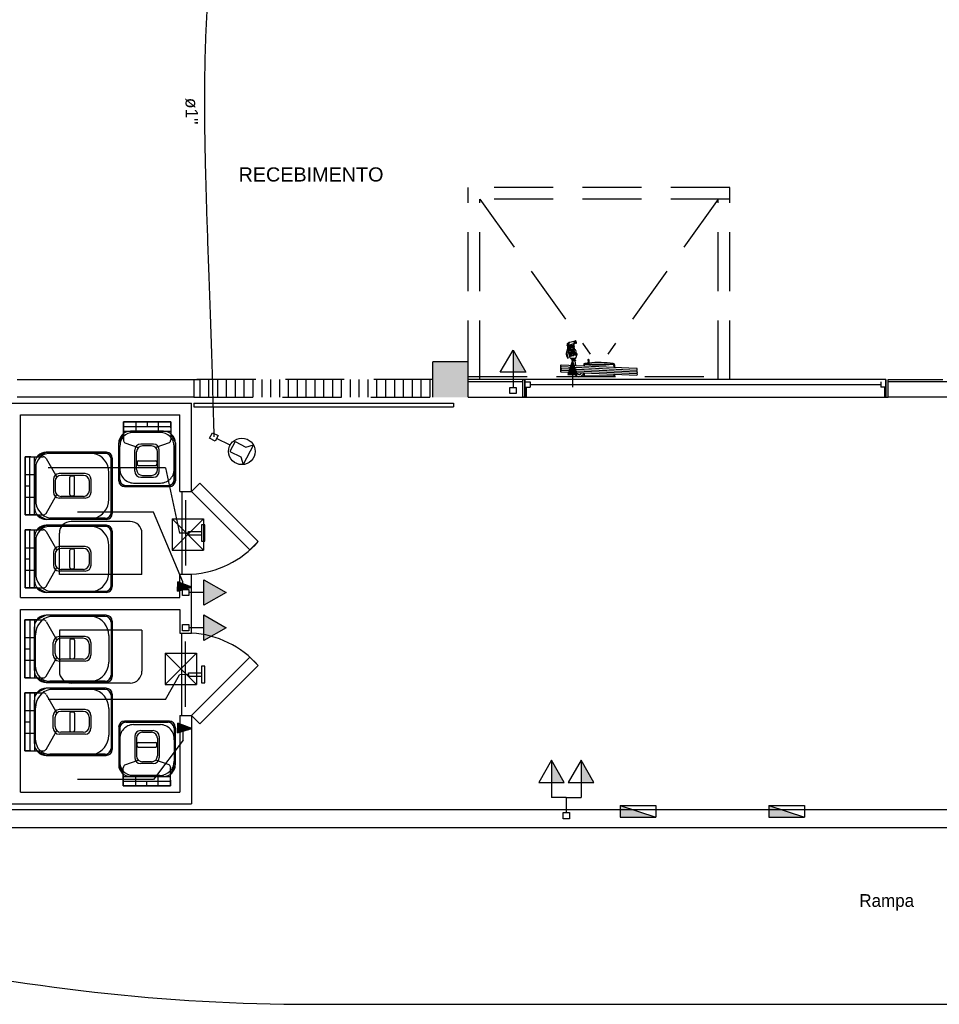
# Model space of a CAD drawing. Header units: millimetres. Extents: x 15 to 133, y 12 to 160.
# Tile 6 of 92: x 28.52 to 36.32, y 36.75 to 45.11. Entities that reach past the tile are written whole.
import ezdxf

# ---------------------------------------------------------------- set-up
doc = ezdxf.new("R2010")
doc.units = ezdxf.units.MM
doc.header["$MEASUREMENT"] = 0
doc.linetypes.add('Dashed', pattern=[0.75, 0.5, -0.25])
for name, color, linetype, lineweight in [('Layout - Marco Polo', 252, 'Continuous', 25), ('Textos - Marco Polo', 143, 'Continuous', 25), ('Tomadas - Marco Polo', 150, 'Continuous', 25), ('Tub. Antena - Marco Polo', 170, 'Continuous', 25)]:
    doc.layers.add(name, color=color, linetype=linetype, lineweight=lineweight)
doc.layers.add('Parede - Marco Polo', color=7, linetype='Continuous')
doc.styles.add('Arial', font='arial.ttf')
doc.styles.add('CenturyGothic', font='GOTHIC.TTF')

msp = doc.modelspace()

# ---------------------------------------------------------------- hatches: boundary and pattern name
at = {"layer": 'Layout - Marco Polo', "linetype": 'Continuous'}
for points in [[(32.7073, 42.1157), (32.7073, 42.3032), (32.8156, 42.1157)], [(33.1811, 42.3277), (33.1976, 42.3237), (33.1976, 42.3232), (33.1976, 42.3232), (33.1811, 42.3277)], [(30.0857, 40.139), (30.2732, 40.2473), (30.0857, 40.3555)], [(30.0857, 39.8408), (30.2732, 39.949), (30.0857, 40.0573)], [(33.0336, 38.6367), (33.0336, 38.8242), (33.1419, 38.6367)], [(33.2836, 38.6367), (33.2836, 38.8242), (33.3919, 38.6367)], [(33.616, 38.4413), (33.616, 38.3414), (33.9169, 38.3414)], [(34.877, 38.4404), (34.877, 38.3405), (35.1779, 38.3405)]]:
    msp.add_hatch(color=256, dxfattribs=at).paths.add_polyline_path(points)
at = {"layer": 'Parede - Marco Polo', "linetype": 'Continuous'}
for points in [[(32.0261, 41.9037), (32.1881, 41.9037), (32.1881, 42.2022), (32.1881, 42.2022), (32.3261, 42.2022), (32.3261, 42.2022), (32.3261, 42.2037), (32.0261, 42.2037), (32.0261, 41.9827), (32.0261, 41.9037), (32.0261, 41.9037)], [(32.1881, 41.9037), (32.3261, 41.9037), (32.3261, 41.9037), (32.3261, 42.2022), (32.3261, 42.2022), (32.1881, 42.2022), (32.1881, 41.9157), (32.1881, 41.9037), (32.1881, 41.9037)]]:
    msp.add_hatch(color=256, dxfattribs=at).paths.add_polyline_path(points)

# ---------------------------------------------------------------- linework, layer by layer
at = {"layer": 'Layout - Marco Polo', "linetype": 'Dashed'}
for p, q in [((34.5461, 43.6837), (32.3261, 43.6837)), ((32.3261, 42.0537), (32.3261, 43.6837)), ((34.5461, 42.0537), (34.5461, 43.6837)), ((34.5461, 43.5837), (32.3261, 43.5837)), ((32.4261, 42.0537), (32.4261, 43.5837)), ((32.4261, 43.5837), (33.3611, 42.2697)), ((34.4456, 43.5837), (33.5111, 42.2697)), ((34.4456, 42.0537), (34.4456, 43.5837)), ((30.0011, 42.0537), (30.0011, 41.9037)), ((32.0261, 42.0537), (30.0011, 42.0537)), ((32.7886, 42.0537), (32.3261, 42.0537)), ((32.8076, 42.0537), (32.7886, 42.0537)), ((30.0011, 41.9037), (32.0261, 41.9037)), ((32.7886, 41.9037), (32.8076, 41.9037))]:
    msp.add_line(p, q, dxfattribs=at)
at = {"layer": 'Layout - Marco Polo'}
for p, q in [((33.1686, 42.3417), (33.1721, 42.3597)), ((33.1711, 42.3542), (33.1686, 42.3547)), ((33.1706, 42.3532), (33.1686, 42.3537)), ((33.1706, 42.3522), (33.1686, 42.3527)), ((33.1706, 42.3517), (33.1686, 42.3517)), ((33.1721, 42.3592), (33.1691, 42.3597)), ((33.1716, 42.3582), (33.1691, 42.3587)), ((33.1716, 42.3572), (33.1691, 42.3577)), ((33.1716, 42.3567), (33.1691, 42.3572)), ((33.1711, 42.3557), (33.1691, 42.3562)), ((33.1711, 42.3547), (33.1691, 42.3552)), ((33.2211, 42.3562), (33.1856, 42.3467)), ((33.2216, 42.3782), (33.1886, 42.3692)), ((33.2276, 42.3617), (33.2231, 42.3772)), ((33.2326, 42.3772), (33.2241, 42.3752)), ((33.2361, 42.3642), (33.2276, 42.3617)), ((33.2326, 42.3772), (33.2286, 42.3762)), ((33.2371, 42.3822), (33.2301, 42.3802)), ((33.2321, 42.3632), (33.2361, 42.3642)), ((33.2426, 42.3622), (33.2351, 42.3602)), ((33.2451, 42.3667), (33.2416, 42.3797)), ((32.5991, 42.1157), (32.7073, 42.3032)), ((32.7073, 42.3032), (32.7073, 42.1157)), ((32.7073, 42.3032), (32.8156, 42.1157)), ((33.1716, 42.3272), (33.1581, 42.2757)), ((33.1686, 42.3432), (33.1661, 42.3437)), ((33.1686, 42.3422), (33.1661, 42.3427)), ((33.1681, 42.3417), (33.1661, 42.3422)), ((33.1691, 42.3447), (33.1666, 42.3452)), ((33.1691, 42.3442), (33.1666, 42.3442)), ((33.1696, 42.3467), (33.1671, 42.3467)), ((33.1691, 42.3457), (33.1671, 42.3462)), ((33.1696, 42.3482), (33.1676, 42.3487)), ((33.1696, 42.3472), (33.1676, 42.3477)), ((33.1701, 42.3507), (33.1681, 42.3512)), ((33.1701, 42.3497), (33.1681, 42.3502)), ((33.1701, 42.3492), (33.1681, 42.3492)), ((33.1816, 42.3327), (33.1696, 42.2567)), ((33.1811, 42.3362), (33.1856, 42.3382)), ((33.1811, 42.3277), (33.1976, 42.3232)), ((33.1811, 42.3277), (33.1976, 42.3237)), ((33.2211, 42.2977), (33.1821, 42.2937)), ((33.2181, 42.3067), (33.1826, 42.3032)), ((33.2246, 42.2887), (33.1826, 42.2847)), ((33.2166, 42.3157), (33.1831, 42.3122)), ((33.2296, 42.2802), (33.1831, 42.2757)), ((33.2161, 42.3247), (33.1836, 42.3217)), ((33.2361, 42.2712), (33.1841, 42.2662)), ((33.2161, 42.3342), (33.1846, 42.3312)), ((33.2176, 42.3432), (33.1861, 42.3402)), ((33.1926, 42.3412), (33.1961, 42.3422)), ((33.1951, 42.3497), (33.1961, 42.3412)), ((33.1971, 42.3322), (33.1976, 42.3232)), ((33.1986, 42.3137), (33.1996, 42.3047)), ((33.2001, 42.2957), (33.2011, 42.2867)), ((33.2021, 42.2772), (33.2026, 42.2682)), ((33.2111, 42.2167), (33.1711, 42.0967)), ((33.2111, 42.2167), (33.1711, 42.0967)), ((33.2441, 42.2627), (33.1851, 42.2572)), ((33.2356, 42.2367), (33.1991, 42.2312)), ((33.1991, 42.2312), (33.2001, 42.2267)), ((33.2366, 42.2317), (33.2001, 42.2267)), ((33.2316, 42.1547), (33.2006, 42.1857)), ((33.2261, 42.1712), (33.2031, 42.1942)), ((33.2036, 42.2592), (33.2041, 42.2567)), ((33.2326, 42.2307), (33.2036, 42.2267)), ((33.2036, 42.2272), (33.2046, 42.2237)), ((33.2326, 42.2302), (33.2041, 42.2257)), ((33.2326, 42.2292), (33.2041, 42.2252)), ((33.2331, 42.2287), (33.2041, 42.2242)), ((33.2331, 42.2277), (33.2046, 42.2237)), ((33.2351, 42.2227), (33.2056, 42.2217)), ((33.2056, 42.2217), (33.2071, 42.2117)), ((33.2206, 42.1882), (33.2061, 42.2027)), ((33.2366, 42.2127), (33.2071, 42.2117)), ((33.2146, 42.2052), (33.2091, 42.2107)), ((33.2511, 42.0967), (33.2111, 42.2167)), ((33.2511, 42.0967), (33.2111, 42.2167)), ((33.2511, 42.0967), (33.2111, 42.2167)), ((33.2121, 42.2332), (33.2126, 42.2287)), ((33.2121, 42.2117), (33.2171, 42.1737)), ((33.2251, 42.2352), (33.2261, 42.2302)), ((33.2316, 42.2127), (33.2371, 42.1727)), ((33.2326, 42.2312), (33.2331, 42.2277)), ((33.2351, 42.2227), (33.2366, 42.2127)), ((33.2356, 42.2367), (33.2366, 42.2317)), ((33.3496, 42.1882), (33.3441, 42.1882)), ((33.3446, 42.2167), (33.3446, 42.1882)), ((33.3486, 42.2167), (33.3486, 42.1882)), ((33.3496, 42.1937), (33.3496, 42.1882)), ((32.8156, 42.1157), (32.5991, 42.1157)), ((32.7073, 42.1157), (32.7073, 41.9877)), ((33.1161, 42.1782), (33.7551, 42.1492)), ((33.1166, 42.1637), (33.7551, 42.1342)), ((33.1166, 42.1487), (33.7556, 42.1197)), ((33.1171, 42.1342), (33.7556, 42.1052)), ((33.1171, 42.1197), (33.7561, 42.0907)), ((33.1771, 42.0967), (33.1726, 42.1012)), ((33.1886, 42.0967), (33.1751, 42.1097)), ((33.1996, 42.0967), (33.1781, 42.1182)), ((33.2111, 42.0967), (33.1811, 42.1267)), ((33.2221, 42.0967), (33.1836, 42.1352)), ((33.2336, 42.0967), (33.1866, 42.1437)), ((33.2446, 42.0967), (33.1891, 42.1522)), ((33.2486, 42.1042), (33.1921, 42.1602)), ((33.2431, 42.1207), (33.1951, 42.1687)), ((33.2371, 42.1377), (33.1976, 42.1772)), ((33.3061, 42.1792), (33.3061, 42.1692)), ((33.3061, 42.1112), (33.3061, 42.0787)), ((33.3111, 42.1737), (33.3111, 42.1692)), ((33.3111, 42.1107), (33.3111, 42.0837)), ((33.3211, 42.1837), (33.5511, 42.1837)), ((33.3211, 42.1837), (33.5511, 42.1837)), ((33.5611, 42.1737), (33.5611, 42.1577)), ((33.5661, 42.1792), (33.5661, 42.1577)), ((30.0531, 41.9037), (30.0531, 42.0537)), ((30.1281, 41.9037), (30.1281, 42.0537)), ((30.2031, 41.9037), (30.2031, 42.0537)), ((30.2781, 41.9037), (30.2781, 42.0537)), ((30.3531, 41.9037), (30.3531, 42.0537)), ((30.4281, 41.9037), (30.4281, 42.0537)), ((30.5031, 41.9037), (30.5031, 42.0537)), ((30.5781, 41.9037), (30.5781, 42.0537)), ((30.6531, 41.9037), (30.6531, 42.0537)), ((30.7281, 41.9037), (30.7281, 42.0537)), ((30.8031, 41.9037), (30.8031, 42.0537)), ((30.8781, 41.9037), (30.8781, 42.0537)), ((30.9531, 41.9037), (30.9531, 42.0537)), ((31.0281, 41.9037), (31.0281, 42.0537)), ((31.1031, 41.9037), (31.1031, 42.0537)), ((31.1781, 41.9037), (31.1781, 42.0537)), ((31.2531, 41.9037), (31.2531, 42.0537)), ((31.3281, 41.9037), (31.3281, 42.0537)), ((31.4031, 41.9037), (31.4031, 42.0537)), ((31.4781, 41.9037), (31.4781, 42.0537)), ((31.5531, 41.9037), (31.5531, 42.0537)), ((31.6281, 41.9037), (31.6281, 42.0537)), ((31.7031, 41.9037), (31.7031, 42.0537)), ((31.7781, 41.9037), (31.7781, 42.0537)), ((31.8531, 41.9037), (31.8531, 42.0537)), ((31.9281, 41.9037), (31.9281, 42.0537)), ((32.0031, 41.9037), (32.0031, 42.0537)), ((32.7886, 42.0537), (32.7886, 41.9037)), ((32.8076, 41.9892), (32.8076, 42.0537)), ((32.8076, 41.9037), (32.8076, 42.0537)), ((32.8076, 42.0537), (32.8076, 41.9037)), ((35.8696, 42.0537), (32.8076, 42.0537)), ((32.8076, 42.0337), (32.8076, 41.9892)), ((32.8076, 42.0337), (32.8521, 42.0337)), ((32.8521, 42.0337), (32.8521, 41.9892)), ((33.1711, 42.0967), (33.2511, 42.0967)), ((33.2511, 42.0967), (33.1711, 42.0967)), ((33.1711, 42.0967), (33.2511, 42.0967)), ((33.2111, 42.0967), (33.2111, 41.9892)), ((33.5661, 42.0787), (33.3061, 42.0787)), ((33.5611, 42.0837), (33.3111, 42.0837)), ((33.5611, 42.0997), (33.5611, 42.0837)), ((33.5661, 42.0992), (33.5661, 42.0787)), ((35.8251, 42.0337), (35.8251, 41.9892)), ((35.8696, 41.9892), (35.8696, 42.0537)), ((35.8696, 42.0537), (35.8696, 41.9037)), ((35.8696, 41.9037), (35.8696, 42.0537)), ((35.8696, 42.0337), (35.8696, 41.9892)), ((35.8886, 41.9037), (35.8886, 42.0537)), ((35.8886, 42.0537), (36.3511, 42.0537)), ((32.6808, 41.9877), (32.7338, 41.9877)), ((32.6808, 41.9346), (32.6808, 41.9877)), ((32.7338, 41.9346), (32.6808, 41.9346)), ((32.7338, 41.9877), (32.7338, 41.9346)), ((32.8076, 41.9892), (32.8521, 41.9892)), ((32.8076, 41.9892), (32.8201, 41.9892)), ((32.8201, 41.9037), (32.8201, 41.9892)), ((32.8521, 42.0112), (35.8251, 42.0112)), ((35.8696, 41.9892), (35.8251, 41.9892)), ((35.8566, 41.9892), (35.8696, 41.9892)), ((35.8566, 41.9892), (35.8566, 41.9037)), ((28.4311, 41.8537), (29.9811, 41.8537)), ((29.9811, 41.1037), (29.9811, 41.8537)), ((30.0011, 41.8537), (32.2016, 41.8537)), ((30.0011, 41.8537), (30.0011, 41.8232)), ((32.2016, 41.8537), (32.2016, 41.8232)), ((32.8076, 41.9037), (35.8696, 41.9037)), ((30.0011, 41.8232), (32.2016, 41.8232)), ((28.5311, 40.2037), (28.5311, 41.7537)), ((28.5311, 41.7537), (29.8811, 41.7537)), ((29.8041, 41.6957), (29.4021, 41.6957)), ((29.4021, 41.6957), (29.4021, 41.5952)), ((29.4021, 41.6957), (29.4021, 41.5757)), ((29.4021, 41.6957), (29.5081, 41.6957)), ((29.5081, 41.6957), (29.5081, 41.6157)), ((29.6031, 41.6957), (29.6031, 41.6557)), ((29.8041, 41.6957), (29.6981, 41.6957)), ((29.6981, 41.6957), (29.6981, 41.6157)), ((29.8041, 41.6457), (29.8041, 41.6957)), ((29.8811, 41.1037), (29.8811, 41.7537)), ((29.4021, 41.6557), (29.8041, 41.6557)), ((29.4021, 41.6157), (29.8041, 41.6157)), ((29.7431, 41.6157), (29.4631, 41.6157)), ((29.7131, 41.6057), (29.4831, 41.6057)), ((29.8041, 41.6457), (29.8041, 41.5952)), ((29.4021, 41.5757), (29.4021, 41.5412)), ((29.4146, 41.5167), (29.5286, 41.4762)), ((29.7916, 41.5167), (29.6776, 41.4762)), ((29.8041, 41.5952), (29.8041, 41.5412)), ((29.2586, 41.4372), (28.7486, 41.4372)), ((29.3631, 41.1957), (29.3631, 41.5157)), ((29.3731, 41.2057), (29.3731, 41.4857)), ((29.4991, 41.2757), (29.4991, 41.4557)), ((29.5141, 41.2907), (29.5141, 41.4407)), ((29.6571, 41.5057), (29.5491, 41.5057)), ((29.6421, 41.4907), (29.5641, 41.4907)), ((29.6921, 41.2907), (29.6921, 41.4407)), ((29.7071, 41.2757), (29.7071, 41.4557)), ((29.8331, 41.2057), (29.8331, 41.4857)), ((29.8431, 41.1957), (29.8431, 41.5157)), ((28.5686, 41.3982), (28.5686, 40.9062)), ((28.6186, 41.3982), (28.5686, 41.3982)), ((28.5686, 41.3982), (28.5686, 41.2472)), ((28.6086, 40.9062), (28.6086, 41.3982)), ((28.6186, 41.3982), (28.6696, 41.3982)), ((28.6486, 40.9062), (28.6486, 41.3982)), ((28.6696, 41.3982), (28.7231, 41.3982)), ((28.7476, 41.3852), (28.8381, 41.2262)), ((29.2486, 41.4272), (28.7786, 41.4272)), ((29.2986, 41.1522), (29.2986, 41.3772)), ((29.3086, 41.1522), (29.3086, 41.3872)), ((29.5191, 41.3557), (29.5191, 41.3357)), ((29.5291, 41.3657), (29.6771, 41.3657)), ((29.6871, 41.3557), (29.6871, 41.3357)), ((28.6486, 41.3372), (28.6486, 40.9672)), ((28.6586, 41.3072), (28.6586, 41.0322)), ((29.7591, 41.3062), (28.7651, 41.3052)), ((29.2786, 41.1522), (29.2786, 41.2662)), ((29.5291, 41.3257), (29.6771, 41.3257)), ((29.7591, 41.3062), (29.8796, 40.7502)), ((28.5686, 41.2472), (28.6486, 41.2472)), ((28.8086, 41.2062), (28.8086, 41.0982)), ((28.8236, 41.1912), (28.8236, 41.1132)), ((29.0786, 41.2562), (28.8586, 41.2562)), ((29.0636, 41.2412), (28.8736, 41.2412)), ((28.9486, 41.0782), (28.9486, 41.2262)), ((28.9586, 41.2362), (28.9786, 41.2362)), ((28.9886, 41.0782), (28.9886, 41.2262)), ((29.1136, 41.1522), (29.1136, 41.1912)), ((29.1286, 41.1522), (29.1286, 41.2062)), ((29.5491, 41.2257), (29.6031, 41.2257)), ((29.5641, 41.2407), (29.6031, 41.2407)), ((29.6031, 41.2407), (29.6421, 41.2407)), ((29.6031, 41.2257), (29.6571, 41.2257)), ((28.5686, 41.1522), (28.6086, 41.1522)), ((29.1136, 41.1132), (29.1136, 41.1522)), ((29.1286, 41.0982), (29.1286, 41.1522)), ((29.2786, 41.0382), (29.2786, 41.1522)), ((29.2986, 40.9272), (29.2986, 41.1522)), ((29.3086, 40.9172), (29.3086, 41.1522)), ((29.4131, 41.1457), (29.6031, 41.1457)), ((29.4231, 41.1557), (29.6031, 41.1557)), ((29.4891, 41.1757), (29.6031, 41.1757)), ((29.6031, 41.1757), (29.7171, 41.1757)), ((29.6031, 41.1557), (29.7831, 41.1557)), ((29.6031, 41.1457), (29.7931, 41.1457)), ((29.8811, 41.1037), (29.9811, 41.1037)), ((28.5686, 40.9062), (28.5686, 41.0572)), ((28.5686, 41.0572), (28.6486, 41.0572)), ((28.7476, 40.9187), (28.8381, 41.0777)), ((29.0786, 41.0482), (28.8586, 41.0482)), ((29.0636, 41.0632), (28.8736, 41.0632)), ((28.9586, 41.0682), (28.9786, 41.0682)), ((28.5686, 40.9062), (28.6696, 40.9062)), ((28.5686, 40.9062), (28.6886, 40.9062)), ((28.6886, 40.9062), (28.7231, 40.9062)), ((29.2586, 40.8672), (28.7486, 40.8672)), ((29.2486, 40.8772), (28.7786, 40.8772)), ((29.6591, 40.9282), (29.0141, 40.9277)), ((29.9076, 40.3367), (29.6586, 40.9282)), ((29.8161, 40.8727), (30.0811, 40.8727)), ((29.8161, 40.8727), (29.8161, 40.6077)), ((29.8161, 40.8727), (30.0811, 40.6077)), ((30.0811, 40.8727), (29.8161, 40.6077)), ((30.0811, 40.8727), (30.0811, 40.6077)), ((28.5686, 40.7787), (28.5686, 40.2867)), ((28.6186, 40.7787), (28.5686, 40.7787)), ((28.5686, 40.7787), (28.5686, 40.6277)), ((28.6086, 40.2867), (28.6086, 40.7787)), ((28.6186, 40.7787), (28.6696, 40.7787)), ((28.6486, 40.2867), (28.6486, 40.7787)), ((28.6696, 40.7787), (28.7231, 40.7787)), ((28.7476, 40.7657), (28.8381, 40.6067)), ((29.2586, 40.8177), (28.7486, 40.8177)), ((29.2486, 40.8077), (28.7786, 40.8077)), ((29.3086, 40.5327), (29.3086, 40.7677)), ((29.9536, 40.7662), (30.0651, 40.7662)), ((29.9536, 40.7377), (29.9536, 40.7662)), ((28.6486, 40.7177), (28.6486, 40.3477)), ((28.6586, 40.6877), (28.6586, 40.4127)), ((29.2986, 40.5327), (29.2986, 40.7572)), ((29.9536, 40.7517), (29.8796, 40.7502)), ((29.9536, 40.7517), (29.9536, 40.7377)), ((29.9536, 40.7377), (30.0651, 40.7377)), ((28.5686, 40.6277), (28.6486, 40.6277)), ((29.0786, 40.6367), (28.8586, 40.6367)), ((29.0636, 40.6217), (28.8736, 40.6217)), ((28.9486, 40.4587), (28.9486, 40.6062)), ((28.9586, 40.6167), (28.9786, 40.6167)), ((28.9886, 40.4587), (28.9886, 40.6062)), ((29.2786, 40.5327), (29.2786, 40.6467)), ((29.8161, 40.6077), (30.0811, 40.6077)), ((28.5686, 40.5327), (28.6086, 40.5327)), ((28.8086, 40.5867), (28.8086, 40.4787)), ((28.8236, 40.5717), (28.8236, 40.4937)), ((29.1136, 40.5327), (29.1136, 40.5717)), ((29.1136, 40.4937), (29.1136, 40.5327)), ((29.1286, 40.5327), (29.1286, 40.5867)), ((29.1286, 40.4787), (29.1286, 40.5327)), ((29.2786, 40.4187), (29.2786, 40.5327)), ((29.2986, 40.3077), (29.2986, 40.5327)), ((29.3086, 40.2977), (29.3086, 40.5327)), ((28.5686, 40.2867), (28.5686, 40.4377)), ((28.5686, 40.4377), (28.6486, 40.4377)), ((28.7476, 40.2992), (28.8381, 40.4582)), ((29.0636, 40.4437), (28.8736, 40.4437)), ((28.9586, 40.4487), (28.9786, 40.4487)), ((29.0786, 40.4287), (28.8586, 40.4287)), ((29.8811, 40.2037), (29.8811, 40.4037)), ((29.8811, 40.4037), (29.9811, 40.4037)), ((29.9811, 39.9037), (29.9811, 40.4037)), ((30.0857, 40.139), (30.0857, 40.3555)), ((30.0857, 40.3555), (30.2732, 40.2473)), ((28.5686, 40.2867), (28.6696, 40.2867)), ((28.5686, 40.2867), (28.6886, 40.2867)), ((28.6886, 40.2867), (28.7231, 40.2867)), ((29.8651, 40.3377), (29.8611, 40.2577)), ((29.8611, 40.2577), (29.8651, 40.3377)), ((29.8651, 40.3377), (29.8611, 40.2577)), ((29.8611, 40.2577), (29.9831, 40.2922)), ((29.8611, 40.2577), (29.9831, 40.2922)), ((29.8611, 40.2577), (29.9831, 40.2922)), ((29.8616, 40.2642), (29.9191, 40.3167)), ((29.8621, 40.2752), (29.9111, 40.3197)), ((29.8626, 40.2867), (29.9026, 40.3232)), ((29.8631, 40.2977), (29.8946, 40.3262)), ((29.8631, 40.2977), (29.9091, 40.2987)), ((29.8636, 40.3092), (29.8861, 40.3297)), ((29.8641, 40.3202), (29.8781, 40.3327)), ((29.8646, 40.3312), (29.8696, 40.3357)), ((29.9831, 40.2922), (29.8651, 40.3377)), ((29.9831, 40.2922), (29.8651, 40.3377)), ((29.8686, 40.2597), (29.9276, 40.3137)), ((29.8856, 40.2647), (29.9361, 40.3102)), ((29.9031, 40.2697), (29.9441, 40.3072)), ((29.9046, 40.2208), (29.9046, 40.2738)), ((29.9046, 40.2738), (29.9576, 40.2738)), ((29.9091, 40.2987), (29.9076, 40.3367)), ((29.9201, 40.2742), (29.9526, 40.3042)), ((29.9371, 40.2792), (29.9606, 40.3007)), ((29.9541, 40.2842), (29.9691, 40.2977)), ((29.9576, 40.2738), (29.9576, 40.2208)), ((29.9711, 40.2887), (29.9771, 40.2942)), ((28.5311, 40.2037), (29.8811, 40.2037)), ((29.2586, 40.2477), (28.7486, 40.2477)), ((29.2486, 40.2572), (28.7786, 40.2572)), ((29.9576, 40.2208), (29.9046, 40.2208)), ((30.0857, 40.2473), (29.9576, 40.2473)), ((30.2732, 40.2473), (30.0857, 40.139)), ((28.5311, 38.5537), (28.5311, 40.1037)), ((28.5311, 40.1037), (29.8811, 40.1037)), ((29.8811, 40.1037), (29.8811, 39.9037)), ((28.5676, 39.5237), (28.5676, 40.0157)), ((28.5676, 40.0157), (28.6686, 40.0157)), ((28.5676, 40.0157), (28.6876, 40.0157)), ((28.5676, 40.0157), (28.5676, 39.8647)), ((28.6081, 40.0157), (28.6081, 39.5237)), ((28.6476, 40.0157), (28.6476, 39.5237)), ((28.6876, 40.0157), (28.7221, 40.0157)), ((29.2576, 40.0547), (28.7476, 40.0547)), ((29.2476, 40.0447), (28.7776, 40.0447)), ((30.0857, 39.8408), (30.0857, 40.0573)), ((30.0857, 40.0573), (30.2732, 39.949)), ((28.6476, 39.5847), (28.6476, 39.9547)), ((28.7466, 40.0027), (28.8376, 39.8437)), ((29.2976, 39.9947), (29.2976, 39.7697)), ((29.3076, 40.0047), (29.3076, 39.7697)), ((29.9046, 39.9225), (29.9046, 39.9755)), ((29.9046, 39.9755), (29.9576, 39.9755)), ((29.9576, 39.9755), (29.9576, 39.9225)), ((30.0857, 39.949), (29.9576, 39.949)), ((30.2732, 39.949), (30.0857, 39.8408)), ((28.5676, 39.8647), (28.6476, 39.8647)), ((28.6576, 39.6147), (28.6576, 39.8897)), ((29.0776, 39.8737), (28.8581, 39.8737)), ((29.0626, 39.8587), (28.8726, 39.8587)), ((28.9576, 39.8537), (28.9781, 39.8537)), ((29.2776, 39.8837), (29.2776, 39.7697)), ((29.8811, 39.9037), (29.9811, 39.9037)), ((29.9576, 39.9225), (29.9046, 39.9225)), ((28.5676, 39.7697), (28.6081, 39.7697)), ((28.8076, 39.7157), (28.8076, 39.8237)), ((28.8226, 39.7307), (28.8226, 39.8087)), ((28.9476, 39.8437), (28.9476, 39.6957)), ((28.9881, 39.8437), (28.9881, 39.6957)), ((29.1131, 39.8087), (29.1131, 39.7697)), ((29.1131, 39.7697), (29.1131, 39.7307)), ((29.1276, 39.8237), (29.1276, 39.7697)), ((29.1276, 39.7697), (29.1276, 39.7157)), ((29.2776, 39.7697), (29.2776, 39.6557)), ((29.2976, 39.7697), (29.2976, 39.5447)), ((29.3076, 39.7697), (29.3076, 39.5347)), ((28.7466, 39.5362), (28.8376, 39.6952)), ((29.0626, 39.6807), (28.8726, 39.6807)), ((28.9576, 39.6857), (28.9781, 39.6857)), ((29.7562, 39.7328), (30.0212, 39.7328)), ((29.7562, 39.7328), (29.7562, 39.4678)), ((29.7562, 39.7328), (30.0212, 39.4678)), ((30.0212, 39.7328), (29.7562, 39.4678)), ((30.0212, 39.7328), (30.0212, 39.4678)), ((28.5676, 39.5237), (28.5676, 39.6747)), ((28.5676, 39.6747), (28.6476, 39.6747)), ((29.0776, 39.6657), (28.8581, 39.6657)), ((28.6176, 39.5237), (28.5676, 39.5237)), ((28.6176, 39.5237), (28.6686, 39.5237)), ((28.6686, 39.5237), (28.7221, 39.5237)), ((29.7596, 39.3407), (29.8796, 39.5502)), ((29.9536, 39.5517), (29.8796, 39.5502)), ((29.9536, 39.5662), (30.0651, 39.5662)), ((29.9536, 39.5377), (29.9536, 39.5662)), ((29.9536, 39.5517), (29.9536, 39.5377)), ((29.9536, 39.5377), (30.0651, 39.5377)), ((29.2576, 39.4847), (28.7476, 39.4847)), ((29.2576, 39.4352), (28.7476, 39.4352)), ((29.2476, 39.4947), (28.7776, 39.4947)), ((29.7562, 39.4678), (30.0212, 39.4678)), ((28.5676, 38.9042), (28.5676, 39.3962)), ((28.5676, 39.3962), (28.6686, 39.3962)), ((28.5676, 39.3962), (28.6876, 39.3962)), ((28.5676, 39.3962), (28.5676, 39.2452)), ((28.6081, 39.3962), (28.6081, 38.9042)), ((28.6476, 39.3962), (28.6476, 38.9042)), ((28.6876, 39.3962), (28.7221, 39.3962)), ((28.7466, 39.3832), (28.8376, 39.2242)), ((29.2476, 39.4252), (28.7776, 39.4252)), ((29.2976, 39.3752), (29.2976, 39.1502)), ((29.3076, 39.3852), (29.3076, 39.1502)), ((28.6476, 38.9652), (28.6476, 39.3352)), ((28.6576, 38.9952), (28.6576, 39.2702)), ((29.7591, 39.3407), (28.7651, 39.3397)), ((29.2776, 39.2642), (29.2776, 39.1502)), ((28.5676, 39.2452), (28.6476, 39.2452)), ((28.8076, 39.0957), (28.8076, 39.2042)), ((28.8226, 39.1112), (28.8226, 39.1892)), ((29.0776, 39.2542), (28.8581, 39.2542)), ((29.0626, 39.2392), (28.8726, 39.2392)), ((28.9476, 39.2242), (28.9476, 39.0762)), ((28.9576, 39.2342), (28.9781, 39.2342)), ((28.9881, 39.2242), (28.9881, 39.0762)), ((29.1131, 39.1892), (29.1131, 39.1502)), ((29.1276, 39.2042), (29.1276, 39.1502)), ((29.8811, 39.2037), (29.8811, 38.5537)), ((29.8811, 39.2037), (29.9811, 39.2037)), ((29.9811, 39.2037), (29.9811, 38.4537)), ((28.5676, 39.1502), (28.6081, 39.1502)), ((29.1131, 39.1502), (29.1131, 39.1112)), ((29.1276, 39.1502), (29.1276, 39.0957)), ((29.2776, 39.1502), (29.2776, 39.0362)), ((29.2976, 39.1502), (29.2976, 38.9252)), ((29.3076, 39.1502), (29.3076, 38.9152)), ((29.3626, 39.1062), (29.3626, 38.7862)), ((29.3726, 39.0962), (29.3726, 38.8162)), ((29.4121, 39.1562), (29.6026, 39.1562)), ((29.4221, 39.1462), (29.6026, 39.1462)), ((29.4886, 39.1262), (29.6026, 39.1262)), ((29.6026, 39.1562), (29.7921, 39.1562)), ((29.6026, 39.1462), (29.7821, 39.1462)), ((29.6026, 39.1262), (29.7166, 39.1262)), ((29.8326, 39.0962), (29.8326, 38.8162)), ((29.8426, 39.1062), (29.8426, 38.7862)), ((29.8651, 39.1377), (29.8611, 39.0577)), ((29.8611, 39.0577), (29.8651, 39.1377)), ((29.8651, 39.1377), (29.8611, 39.0577)), ((29.8616, 39.0642), (29.9191, 39.1167)), ((29.8621, 39.0752), (29.9111, 39.1197)), ((29.8626, 39.0867), (29.9026, 39.1232)), ((29.8631, 39.0977), (29.8946, 39.1262)), ((29.8631, 39.0977), (29.9091, 39.0987)), ((29.8636, 39.1092), (29.8861, 39.1297)), ((29.8641, 39.1202), (29.8781, 39.1327)), ((29.8646, 39.1312), (29.8696, 39.1357)), ((29.9831, 39.0922), (29.8651, 39.1377)), ((29.9831, 39.0922), (29.8651, 39.1377)), ((29.8686, 39.0597), (29.9276, 39.1137)), ((29.8856, 39.0647), (29.9361, 39.1102)), ((29.9031, 39.0697), (29.9441, 39.1072)), ((29.9086, 38.9952), (29.9091, 39.0987)), ((29.9201, 39.0742), (29.9526, 39.1042)), ((29.9371, 39.0792), (29.9606, 39.1007)), ((29.9541, 39.0842), (29.9691, 39.0977)), ((29.9711, 39.0887), (29.9771, 39.0942)), ((28.5676, 38.9042), (28.5676, 39.0552)), ((28.5676, 39.0552), (28.6476, 39.0552)), ((28.7466, 38.9167), (28.8376, 39.0757)), ((29.0776, 39.0462), (28.8581, 39.0462)), ((29.0626, 39.0612), (28.8726, 39.0612)), ((28.9576, 39.0662), (28.9781, 39.0662)), ((29.4986, 39.0262), (29.4986, 38.8462)), ((29.5136, 39.0112), (29.5136, 38.8612)), ((29.5481, 39.0762), (29.6026, 39.0762)), ((29.5631, 39.0612), (29.6026, 39.0612)), ((29.6026, 39.0762), (29.6561, 39.0762)), ((29.6026, 39.0612), (29.6411, 39.0612)), ((29.6916, 39.0112), (29.6916, 38.8612)), ((29.7066, 39.0262), (29.7066, 38.8462)), ((29.8611, 39.0577), (29.9831, 39.0922)), ((29.8611, 39.0577), (29.9831, 39.0922)), ((29.8611, 39.0577), (29.9831, 39.0922)), ((29.5186, 38.9462), (29.5186, 38.9662)), ((29.5281, 38.9762), (29.6766, 38.9762)), ((29.5281, 38.9362), (29.6766, 38.9362)), ((29.9086, 38.9952), (29.6591, 38.6622)), ((29.6866, 38.9462), (29.6866, 38.9662)), ((28.6176, 38.9042), (28.5676, 38.9042)), ((28.6176, 38.9042), (28.6686, 38.9042)), ((28.6686, 38.9042), (28.7221, 38.9042)), ((29.2576, 38.8652), (28.7476, 38.8652)), ((29.2476, 38.8752), (28.7776, 38.8752)), ((29.4011, 38.7262), (29.4011, 38.7607)), ((29.4141, 38.7852), (29.5281, 38.8257)), ((29.6561, 38.7962), (29.5481, 38.7962)), ((29.6411, 38.8112), (29.5631, 38.8112)), ((29.7906, 38.7852), (29.6766, 38.8257)), ((29.8031, 38.7072), (29.8031, 38.7607)), ((33.0336, 38.8242), (32.9254, 38.6367)), ((33.1419, 38.6367), (33.0336, 38.8242)), ((33.0336, 38.8242), (33.0336, 38.6367)), ((33.2836, 38.8242), (33.1754, 38.6367)), ((33.3919, 38.6367), (33.2836, 38.8242)), ((33.2836, 38.8242), (33.2836, 38.6367)), ((33.2836, 38.8242), (33.2836, 38.6367)), ((29.4011, 38.6062), (29.4011, 38.7262)), ((29.4011, 38.6062), (29.4011, 38.7072)), ((29.4011, 38.6862), (29.8031, 38.6862)), ((29.7426, 38.6862), (29.4626, 38.6862)), ((29.7126, 38.6962), (29.4826, 38.6962)), ((29.5071, 38.6062), (29.5071, 38.6862)), ((29.6971, 38.6062), (29.6971, 38.6862)), ((29.8031, 38.6562), (29.8031, 38.7072)), ((29.6591, 38.6622), (29.0141, 38.6612)), ((29.4011, 38.6462), (29.8031, 38.6462)), ((29.8031, 38.6062), (29.4011, 38.6062)), ((29.4011, 38.6062), (29.5071, 38.6062)), ((29.6026, 38.6062), (29.6026, 38.6462)), ((29.8031, 38.6062), (29.6971, 38.6062)), ((29.8031, 38.6562), (29.8031, 38.6062)), ((32.9254, 38.6367), (33.1419, 38.6367)), ((33.0336, 38.6367), (33.0336, 38.5087)), ((33.1754, 38.6367), (33.3919, 38.6367)), ((33.2836, 38.6367), (33.2836, 38.5087)), ((28.5311, 38.5537), (29.8811, 38.5537)), ((28.4311, 38.4537), (29.9811, 38.4537)), ((33.1586, 38.5087), (33.0336, 38.5087)), ((33.1586, 38.5087), (33.1586, 38.3802)), ((33.1586, 38.5087), (33.2836, 38.5087)), ((33.616, 38.4413), (33.9169, 38.4413)), ((33.616, 38.4413), (33.616, 38.3414)), ((33.616, 38.4413), (33.9169, 38.3414)), ((33.9169, 38.4413), (33.9169, 38.3414)), ((34.877, 38.4404), (35.1779, 38.4404)), ((34.877, 38.4404), (34.877, 38.3405)), ((34.877, 38.4404), (35.1779, 38.3405)), ((35.1779, 38.4404), (35.1779, 38.3405)), ((33.1321, 38.3802), (33.1851, 38.3802)), ((33.1321, 38.3271), (33.1321, 38.3802)), ((33.1851, 38.3802), (33.1851, 38.3271)), ((33.1851, 38.3271), (33.1321, 38.3271)), ((33.616, 38.3414), (33.9169, 38.3414)), ((34.877, 38.3405), (35.1779, 38.3405)), ((30.9941, 36.7537), (36.7511, 36.7537))]:
    msp.add_line(p, q, dxfattribs=at)
at = {"layer": 'Layout - Marco Polo', "linetype": 'Continuous'}
for p, q in [((29.8986, 41.1037), (29.8986, 40.4037)), ((29.9286, 41.0312), (29.9286, 40.4762)), ((29.4596, 40.8502), (28.9596, 40.8502)), ((28.8596, 40.4002), (28.8596, 40.7502)), ((29.5596, 40.4002), (29.5596, 40.7502)), ((29.5596, 40.4002), (28.8596, 40.4002)), ((29.5596, 39.9287), (28.8596, 39.9287)), ((28.8596, 39.9287), (28.8596, 39.5787)), ((29.5596, 39.9287), (29.5596, 39.5787)), ((29.8986, 39.2037), (29.8986, 39.9037)), ((29.9286, 39.2762), (29.9286, 39.8312)), ((29.4596, 39.4787), (28.9596, 39.4787))]:
    msp.add_line(p, q, dxfattribs=at)
at = {"layer": 'Layout - Marco Polo', "linetype": 'Dashed'}
msp.add_lwpolyline([(32.3261, 42.0787), (34.5461, 42.0787)], dxfattribs=at)
at = {"layer": 'Layout - Marco Polo'}
for points in [[(29.8041, 41.6957), (29.8041, 41.5952), (29.8431, 41.5157), (29.8431, 41.5157), (29.8431, 41.1957), (29.7931, 41.1457), (29.7931, 41.1457), (29.4131, 41.1457), (29.3631, 41.1957), (29.3631, 41.1957), (29.3631, 41.5157), (29.4021, 41.5952), (29.4021, 41.5952), (29.4021, 41.6957), (29.8041, 41.6957)], [(28.5686, 41.3982), (28.6696, 41.3982), (28.7486, 41.4372), (28.7486, 41.4372), (29.2586, 41.4372), (29.3086, 41.3872), (29.3086, 41.3872), (29.3086, 40.9172), (29.2586, 40.8672), (29.2586, 40.8672), (28.7486, 40.8672), (28.6696, 40.9062), (28.6696, 40.9062), (28.5686, 40.9062), (28.5686, 41.3982)], [(28.5686, 40.7787), (28.6696, 40.7787), (28.7486, 40.8177), (28.7486, 40.8177), (29.2586, 40.8177), (29.3086, 40.7677), (29.3086, 40.7677), (29.3086, 40.2977), (29.2586, 40.2477), (29.2586, 40.2477), (28.7486, 40.2477), (28.6696, 40.2867), (28.6696, 40.2867), (28.5686, 40.2867), (28.5686, 40.7787)], [(28.5676, 39.5237), (28.6686, 39.5237), (28.7476, 39.4847), (28.7476, 39.4847), (29.2576, 39.4847), (29.3076, 39.5347), (29.3076, 39.5347), (29.3076, 40.0047), (29.2576, 40.0547), (29.2576, 40.0547), (28.7476, 40.0547), (28.6686, 40.0157), (28.6686, 40.0157), (28.5676, 40.0157), (28.5676, 39.5237)], [(28.5676, 38.9042), (28.6686, 38.9042), (28.7476, 38.8652), (28.7476, 38.8652), (29.2576, 38.8652), (29.3076, 38.9152), (29.3076, 38.9152), (29.3076, 39.3852), (29.2576, 39.4352), (29.2576, 39.4352), (28.7476, 39.4352), (28.6686, 39.3962), (28.6686, 39.3962), (28.5676, 39.3962), (28.5676, 38.9042)], [(29.8031, 38.6062), (29.8031, 38.7072), (29.8426, 38.7862), (29.8426, 38.7862), (29.8426, 39.1062), (29.7921, 39.1562), (29.7921, 39.1562), (29.4121, 39.1562), (29.3626, 39.1062), (29.3626, 39.1062), (29.3626, 38.7862), (29.4011, 38.7072), (29.4011, 38.7072), (29.4011, 38.6062), (29.8031, 38.6062)]]:
    msp.add_lwpolyline(points, dxfattribs=at)
for points in [[(29.9811, 41.1037), (30.4761, 40.6087), (30.5466, 40.6792), (30.0516, 41.1742), (29.9811, 41.1037)], [(30.0651, 40.6817), (30.0936, 40.6817), (30.0936, 40.8217), (30.0651, 40.8217), (30.0651, 40.6817)], [(29.9811, 39.2037), (30.4761, 39.6987), (30.5466, 39.6277), (30.0516, 39.1327), (29.9811, 39.2037)], [(30.0651, 39.4817), (30.0936, 39.4817), (30.0936, 39.6217), (30.0651, 39.6217), (30.0651, 39.4817)]]:
    msp.add_lwpolyline(points, close=True, dxfattribs=at)
for centre, radius, start, end in [((33.2101, 42.3427), 0.0445, 157.307, 180.643), ((33.1056, 42.3627), 0.0635, 340.829, 357.121), ((33.1706, 42.3592), 0.0015, 20.0669, 156.29), ((33.1931, 42.3467), 0.0228, 160.731, 208.029), ((33.1471, 42.3847), 0.0391, 308.65, 333.06), ((33.1926, 42.3497), 0.0174, 170.454, 224.419), ((33.1336, 42.3877), 0.0545, 320.066, 337.173), ((33.1841, 42.3522), 0.00556, 153.533, 283.698), ((33.1546, 42.3732), 0.0306, 322.953, 343.575), ((33.1826, 42.3667), 0.00107, 356.985, 157.759), ((33.1906, 42.3627), 0.00691, 105, 163.575), ((33.3031, 42.3272), 0.087, 160.261, 229.739), ((33.3176, 42.3307), 0.0998, 165.195, 224.805), ((33.2571, 42.3527), 0.0362, 174.126, 202.233), ((33.2396, 42.3407), 0.0243, 119.326, 139.216), ((33.2221, 42.3767), 0.00138, 15, 105), ((33.2356, 42.3762), 0.00695, 143.331, 178.295), ((33.2356, 42.3762), 0.00695, 143.331, 178.295), ((33.2151, 42.3657), 0.0208, 34.406, 44.8937), ((33.2151, 42.3657), 0.0208, 345.106, 44.8936), ((33.2381, 42.3667), 0.00695, 211.705, 246.669), ((33.2381, 42.3667), 0.00695, 211.705, 246.669), ((33.2151, 42.3657), 0.0208, 345.106, 355.594), ((33.2381, 42.3787), 0.00346, 15, 105), ((33.2416, 42.3657), 0.00346, 285, 15), ((33.2126, 42.2712), 0.0545, 174.796, 220.375), ((33.1671, 42.3427), 0.00165, 210.581, 325.776), ((33.1626, 42.3327), 0.0104, 327.813, 18.1044), ((33.1761, 42.3332), 0.00576, 350.923, 44.4191), ((33.4421, 42.2962), 0.2597, 178.424, 180.459), ((33.4421, 42.2962), 0.2597, 182.488, 184.514), ((33.4421, 42.2962), 0.2597, 174.323, 176.379), ((33.4421, 42.2962), 0.2597, 170.165, 172.253), ((33.2141, 42.3282), 0.0143, 332.244, 48.5347), ((33.2351, 42.3172), 0.00962, 152.671, 250.749), ((33.2291, 42.2967), 0.0122, 331.435, 75.543), ((33.2476, 42.2857), 0.00929, 147.791, 253.194), ((33.2406, 42.2682), 0.00973, 309.626, 63.114), ((33.1956, 42.2527), 0.0263, 172.001, 216.697), ((33.1726, 42.2367), 0.00199, 217.457, 9.43779), ((33.4421, 42.2962), 0.2597, 186.538, 188.564), ((33.1896, 42.3127), 0.0578, 266.03, 284.371), ((33.1901, 42.3112), 0.0578, 265.771, 284.371), ((33.2166, 42.2567), 0.0308, 183.39, 236.397), ((33.1956, 42.3322), 0.0759, 276.422, 290.118), ((33.1961, 42.3307), 0.0759, 276.422, 290.118), ((33.2336, 42.1882), 0.0738, 79.6017, 99.1776), ((33.2336, 42.1867), 0.0738, 79.6017, 99.1776), ((33.2206, 42.2582), 0.0263, 305.311, 5.78563), ((33.3161, 42.1792), 0.01, 94.4044, 180), ((33.4361, 41.3857), 0.8124, 96.4986, 98.5486), ((33.3466, 42.2212), 0.00503, 291.332, 248.668), ((33.4361, 41.3857), 0.8124, 81.4514, 96.1096), ((33.5561, 42.1792), 0.01, 0.00002, 85.5956), ((33.1156, 42.1707), 0.00731, 87.5537, 274.501), ((33.1161, 42.1562), 0.00731, 87.5537, 274.501), ((33.1166, 42.1417), 0.00731, 87.5537, 274.501), ((33.1166, 42.1272), 0.00731, 87.5537, 274.501), ((33.2661, 42.1192), 0.0408, 186.403, 348.385), ((33.2666, 42.1187), 0.0219, 192.74, 342.048), ((33.3211, 42.1737), 0.01, 90, 180), ((33.4361, 43.6092), 1.4304, 265.389, 274.611), ((33.4361, 43.6092), 1.4304, 265.389, 274.611), ((33.5511, 42.1737), 0.01, 0.00002, 90), ((33.7531, 42.1417), 0.00751, 284.643, 77.4114), ((33.7536, 42.1272), 0.00751, 284.643, 77.4114), ((33.7541, 42.1127), 0.00751, 284.643, 77.4114), ((33.7541, 42.0977), 0.00751, 284.643, 77.4114), ((33.7626, 42.1022), 0.002, 207.651, 270), ((29.4631, 41.5157), 0.1, 90, 180), ((29.4846, 41.4942), 0.1118, 90.7787, 184.2), ((29.7131, 41.4857), 0.12, 0, 90), ((29.7431, 41.5157), 0.1, 0, 90), ((29.4321, 41.5412), 0.03, 180, 234.683), ((29.7741, 41.5412), 0.03, 305.317, 0), ((28.7486, 41.3372), 0.1, 90, 180), ((29.2586, 41.3872), 0.05, 0, 90), ((29.5491, 41.4557), 0.05, 90, 180), ((29.5641, 41.4407), 0.05, 90, 180), ((29.6421, 41.4407), 0.05, 0, 90), ((29.6571, 41.4557), 0.05, 0, 90), ((28.7786, 41.3072), 0.12, 90, 180), ((28.7231, 41.3682), 0.03, 35.317, 90), ((29.1191, 41.2702), 0.1596, 358.511, 79.327), ((29.2486, 41.3772), 0.05, 0, 90), ((29.5291, 41.3557), 0.01, 90, 180), ((29.6771, 41.3557), 0.01, 0, 90), ((29.4911, 41.2947), 0.1187, 174.524, 268.961), ((29.5491, 41.2757), 0.05, 180, 270), ((29.5641, 41.2907), 0.05, 180, 270), ((29.5291, 41.3357), 0.01, 180, 270), ((29.6421, 41.2907), 0.05, 270, 0), ((29.6571, 41.2757), 0.05, 270, 0), ((29.6771, 41.3357), 0.01, 270, 0), ((29.7151, 41.2947), 0.1187, 271.039, 5.47552), ((28.8586, 41.2062), 0.05, 90, 180), ((28.8736, 41.1912), 0.05, 90, 180), ((28.9586, 41.2262), 0.01, 90, 180), ((28.9786, 41.2262), 0.01, 0, 90), ((29.0636, 41.1912), 0.05, 0, 90), ((29.0786, 41.2062), 0.05, 0, 90), ((29.4131, 41.1957), 0.05, 180, 270), ((29.4231, 41.2057), 0.05, 180, 270), ((29.7831, 41.2057), 0.05, 270, 0), ((29.7931, 41.1957), 0.05, 270, 0), ((28.8736, 41.1132), 0.05, 180, 270), ((29.0636, 41.1132), 0.05, 270, 0), ((28.8126, 41.0277), 0.1542, 178.291, 257.203), ((28.8586, 41.0982), 0.05, 180, 270), ((28.9586, 41.0782), 0.01, 180, 270), ((28.9786, 41.0782), 0.01, 270, 0), ((29.0786, 41.0982), 0.05, 270, 0), ((29.1191, 41.0337), 0.1596, 280.673, 1.48852), ((28.7486, 40.9672), 0.1, 180, 270), ((28.7231, 40.9362), 0.03, 270, 324.683), ((29.2486, 40.9272), 0.05, 270, 0), ((29.2586, 40.9172), 0.05, 270, 0), ((28.7486, 40.7177), 0.1, 90, 180), ((28.7786, 40.6877), 0.12, 90, 180), ((28.7231, 40.7487), 0.03, 35.317, 90), ((29.1191, 40.6507), 0.1596, 358.511, 79.327), ((29.2486, 40.7572), 0.05, 0, 90), ((29.2586, 40.7677), 0.05, 0, 90), ((28.8586, 40.5867), 0.05, 90, 180), ((28.8736, 40.5717), 0.05, 90, 180), ((28.9586, 40.6062), 0.01, 90, 180), ((28.9786, 40.6062), 0.01, 0, 90), ((29.0636, 40.5717), 0.05, 0, 90), ((29.0786, 40.5867), 0.05, 0, 90), ((28.8586, 40.4787), 0.05, 180, 270), ((28.8736, 40.4937), 0.05, 180, 270), ((28.9586, 40.4587), 0.01, 180, 270), ((28.9786, 40.4587), 0.01, 270, 0), ((29.0636, 40.4937), 0.05, 270, 0), ((29.0786, 40.4787), 0.05, 270, 0), ((28.7486, 40.3477), 0.1, 180, 270), ((28.8126, 40.4077), 0.1542, 178.291, 257.203), ((29.1191, 40.4142), 0.1596, 280.673, 1.48852), ((28.7231, 40.3167), 0.03, 270, 324.683), ((29.2486, 40.3077), 0.05, 270, 0), ((29.2586, 40.2977), 0.05, 270, 0), ((28.7476, 39.9547), 0.1, 90, 180), ((28.8121, 39.8942), 0.1542, 102.797, 181.709), ((28.7221, 39.9857), 0.03, 35.317, 90), ((29.1181, 39.8877), 0.1596, 358.511, 79.327), ((29.2476, 39.9947), 0.05, 0, 90), ((29.2576, 40.0047), 0.05, 0, 90), ((28.8581, 39.8237), 0.05, 90, 180), ((28.8726, 39.8087), 0.05, 90, 180), ((28.9576, 39.8437), 0.01, 90, 180), ((28.9781, 39.8437), 0.01, 0, 90), ((29.0626, 39.8087), 0.05, 0, 90), ((29.0776, 39.8237), 0.05, 0, 90), ((28.8581, 39.7157), 0.05, 180, 270), ((28.8726, 39.7307), 0.05, 180, 270), ((28.9576, 39.6957), 0.01, 180, 270), ((28.9781, 39.6957), 0.01, 270, 0), ((29.0626, 39.7307), 0.05, 270, 0), ((29.0776, 39.7157), 0.05, 270, 0), ((28.7776, 39.6147), 0.12, 180, 270), ((29.1181, 39.6512), 0.1596, 280.673, 1.48852), ((28.7476, 39.5847), 0.1, 180, 270), ((28.7221, 39.5537), 0.03, 270, 324.683), ((29.2476, 39.5447), 0.05, 270, 0), ((29.2576, 39.5347), 0.05, 270, 0), ((28.7476, 39.3352), 0.1, 90, 180), ((29.2576, 39.3852), 0.05, 0, 90), ((28.8121, 39.2747), 0.1542, 102.797, 181.709), ((28.7221, 39.3662), 0.03, 35.317, 90), ((29.1181, 39.2682), 0.1596, 358.511, 79.327), ((29.2476, 39.3752), 0.05, 0, 90), ((28.8581, 39.2042), 0.05, 90, 180), ((28.8726, 39.1892), 0.05, 90, 180), ((28.9576, 39.2242), 0.01, 90, 180), ((28.9781, 39.2242), 0.01, 0, 90), ((29.0626, 39.1892), 0.05, 0, 90), ((29.0776, 39.2042), 0.05, 0, 90), ((28.8581, 39.0957), 0.05, 180, 270), ((28.8726, 39.1112), 0.05, 180, 270), ((29.0626, 39.1112), 0.05, 270, 0), ((29.0776, 39.0957), 0.05, 270, 0), ((29.4121, 39.1062), 0.05, 90, 180), ((29.4906, 39.0077), 0.1187, 91.0389, 185.476), ((29.4221, 39.0962), 0.05, 90, 180), ((29.7141, 39.0077), 0.1187, 354.524, 88.9611), ((29.7821, 39.0962), 0.05, 0, 90), ((29.7921, 39.1062), 0.05, 0, 90), ((28.9576, 39.0762), 0.01, 180, 270), ((28.9781, 39.0762), 0.01, 270, 0), ((29.1181, 39.0317), 0.1596, 280.673, 1.48852), ((29.5481, 39.0262), 0.05, 90, 180), ((29.5631, 39.0112), 0.05, 90, 180), ((29.6411, 39.0112), 0.05, 0, 90), ((29.6561, 39.0262), 0.05, 0, 90), ((28.7476, 38.9652), 0.1, 180, 270), ((28.7776, 38.9952), 0.12, 180, 270), ((29.5281, 38.9662), 0.01, 90, 180), ((29.5281, 38.9462), 0.01, 180, 270), ((29.6766, 38.9662), 0.01, 0, 90), ((29.6766, 38.9462), 0.01, 270, 0), ((28.7221, 38.9342), 0.03, 270, 324.683), ((29.2476, 38.9252), 0.05, 270, 0), ((29.2576, 38.9152), 0.05, 270, 0), ((29.5481, 38.8462), 0.05, 180, 270), ((29.5631, 38.8612), 0.05, 180, 270), ((29.6411, 38.8612), 0.05, 270, 0), ((29.6561, 38.8462), 0.05, 270, 0), ((29.4626, 38.7862), 0.1, 180, 270), ((29.4836, 38.8082), 0.1118, 175.8, 269.221), ((29.4316, 38.7607), 0.03, 125.317, 180), ((29.7126, 38.8162), 0.12, 270, 0), ((29.7426, 38.7862), 0.1, 270, 0), ((29.7736, 38.7607), 0.03, 0, 54.683), ((30.9941, 53.1537), 16.4, 244.305, 270)]:
    msp.add_arc(centre, radius, start, end, dxfattribs=at)
at = {"layer": 'Layout - Marco Polo', "linetype": 'Continuous'}
for centre, start, end in [((28.9596, 40.7502), 90, 180), ((29.4596, 40.7502), 0, 90), ((28.9596, 39.5787), 180, 270), ((29.4596, 39.5787), 270, 0)]:
    msp.add_arc(centre, 0.1, start, end, dxfattribs=at)
at = {"layer": 'Layout - Marco Polo', "color": 9, "linetype": 'Continuous'}
for centre, start, end in [((29.9311, 41.2242), 273.486, 318.486), ((29.9311, 39.0827), 41.5137, 86.5137)]:
    msp.add_arc(centre, 0.8222, start, end, dxfattribs=at)
at = {"layer": 'Parede - Marco Polo'}
for p, q in [((32.0261, 42.0537), (32.0261, 42.2037)), ((32.3261, 42.2037), (32.0261, 42.2037)), ((32.3261, 42.0537), (32.3261, 42.2037)), ((28.5011, 42.0537), (30.0531, 42.0537)), ((32.0261, 41.9037), (32.0261, 42.0537)), ((32.3261, 41.9037), (32.3261, 42.0537)), ((32.7886, 42.0337), (32.3261, 42.0337)), ((32.7886, 42.0537), (32.8076, 42.0537)), ((36.8221, 42.0337), (35.8886, 42.0337)), ((30.0011, 41.9037), (28.5011, 41.9037)), ((32.3261, 41.9037), (32.7886, 41.9037)), ((32.8201, 41.9037), (32.7886, 41.9037)), ((36.8221, 41.9037), (35.8886, 41.9037)), ((36.6011, 38.4037), (28.3811, 38.4037)), ((28.2011, 38.2537), (36.7511, 38.2537))]:
    msp.add_line(p, q, dxfattribs=at)
at = {"layer": 'Parede - Marco Polo', "color": 1}
for p in [(35.8566, 41.9037), (35.8696, 41.9037)]:
    msp.add_line(p, (35.8886, 41.9037), dxfattribs=at)
at = {"layer": 'Tomadas - Marco Polo'}
for p, q in [((30.1338, 41.5561), (30.1581, 41.6032)), ((30.1581, 41.6032), (30.2052, 41.5789)), ((30.1809, 41.5317), (30.1338, 41.5561)), ((30.2052, 41.5789), (30.1809, 41.5317)), ((30.3071, 41.4965), (30.1931, 41.5553)), ((30.3492, 41.5274), (30.3063, 41.4442)), ((30.3492, 41.5274), (30.4402, 41.4804)), ((30.3063, 41.4442), (30.3973, 41.3973)), ((30.5054, 41.4994), (30.4196, 41.3331)), ((30.4402, 41.4804), (30.5054, 41.4994)), ((30.3973, 41.3973), (30.4196, 41.3331))]:
    msp.add_line(p, q, dxfattribs=at)
msp.add_circle((30.407, 41.4449), 0.1125, dxfattribs=at)
at = {"layer": 'Tub. Antena - Marco Polo', "linetype": 'Continuous'}
msp.add_spline([(31.4606, 50.156), (31.2998, 49.7314), (31.1517, 49.3321), (31.0156, 48.9563), (30.8911, 48.6023), (30.7778, 48.2686), (30.6751, 47.9533), (30.5826, 47.6548), (30.4998, 47.3714), (30.4263, 47.1015), (30.3615, 46.8434), (30.305, 46.5953), (30.2562, 46.3557), (30.2148, 46.1228), (30.1803, 45.895), (30.1521, 45.6706), (30.1298, 45.4478), (30.1129, 45.2251), (30.101, 45.0007), (30.0935, 44.773), (30.09, 44.5402), (30.0901, 44.3008), (30.0931, 44.053), (30.0987, 43.7951), (30.1064, 43.5255), (30.1157, 43.2425), (30.1261, 42.9444), (30.1372, 42.6295), (30.1484, 42.2962), (30.1594, 41.9427), (30.1695, 41.5675)], degree=3, dxfattribs=at)

# ---------------------------------------------------------------- texts
at = {"layer": 'Parede - Marco Polo', "color": 7, "insert": (35.6438, 37.5478), "char_height": 0.10778, "width": 0.646701, "attachment_point": 7, "line_spacing_factor": 0.798, "style": 'CenturyGothic'}
msp.add_mtext('Rampa', dxfattribs=at)
at = {"layer": 'Textos - Marco Polo', "insert": (29.9272, 44.3311), "char_height": 0.1059, "width": 0.38124, "attachment_point": 8, "rotation": 270.247, "line_spacing_factor": 0.798, "style": 'Arial'}
msp.add_mtext('ø1"', dxfattribs=at)
at = {"layer": 'Textos - Marco Polo', "insert": (30.9937, 43.7324), "char_height": 0.12, "width": 1.584, "attachment_point": 8, "line_spacing_factor": 0.798, "style": 'Arial'}
msp.add_mtext('RECEBIMENTO', dxfattribs=at)

doc.saveas('drawing.dxf')
